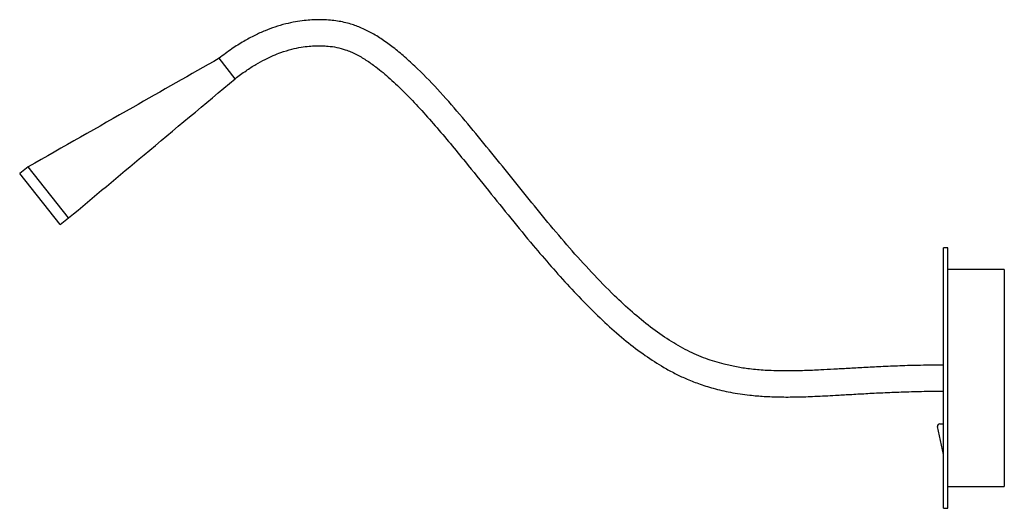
# Paper-space layout '_Izquierda' of a CAD drawing. Header units: millimetres. Extents: x -454 to 0, y -60 to 165.
import ezdxf

# ---------------------------------------------------------------- set-up
doc = ezdxf.new("R2010")
doc.units = ezdxf.units.MM

psp = doc.layouts.new('_Izquierda')

# ---------------------------------------------------------------- linework, layer by layer
at = {"color": 7, "linetype": 'Continuous', "lineweight": 25}
for p, q in [((-354.27, 138.02), (-361.73, 147.42)), ((-449.66, 97.37), (-453.58, 94.26)), ((-431.02, 73.86), (-449.66, 97.37)), ((-434.94, 70.75), (-453.58, 94.26)), ((-434.94, 70.75), (-431.02, 73.86)), ((-26, 60), (-28, 60)), ((-28, -60), (-28, 60)), ((-26, -60), (-26, 60)), ((0, 50), (-26, 50)), ((0, 50), (0, -50)), ((-28, -35.13), (-30.74, -22.27)), ((-29.76, -21.06), (-28, -21.06)), ((-26, -50), (0, -50)), ((-28, -60), (-26, -60))]:
    psp.add_line(p, q, dxfattribs=at)
psp.add_arc((-29.76, -22.06), 1, 90, 192.0338, dxfattribs=at)
for points, knots in [([(-28, 6), (-31.52, 5.98), (-38.24, 5.94), (-47.85, 5.66), (-56.58, 5.29), (-64.52, 4.88), (-71.76, 4.46), (-78.37, 4.08), (-85.08, 3.72), (-91.82, 3.43), (-98.56, 3.28), (-104.58, 3.33), (-110.77, 3.58), (-117, 4.14), (-123.31, 5.1), (-130.09, 6.57), (-137.67, 8.91), (-146.16, 12.59), (-154.66, 17.5), (-163.12, 23.51), (-171.49, 30.41), (-180.57, 38.83), (-190.21, 48.72), (-200.38, 60.06), (-210.33, 71.82), (-220.18, 83.89), (-229.95, 96.07), (-239.71, 108.21), (-249.58, 120.17), (-259.65, 131.74), (-268.34, 140.85), (-275.46, 147.46), (-280.68, 151.86), (-285.82, 155.66), (-290.9, 158.85), (-295.95, 161.38), (-300.38, 163.02), (-304.14, 164.02), (-307.24, 164.61), (-310.6, 165.02), (-314.52, 165.23), (-318.57, 165.16), (-322.68, 164.81), (-326.72, 164.23), (-331.26, 163.26), (-335.93, 161.89), (-340.68, 160.12), (-345.47, 157.95), (-350.61, 155.16), (-356.15, 151.68), (-359.8, 148.89), (-361.73, 147.42)], [0, 0, 0, 0, 0.0262357, 0.0500286, 0.0716467, 0.091326, 0.1092745, 0.1256758, 0.1406922, 0.1593399, 0.1759695, 0.1908591, 0.2042472, 0.2220984, 0.2374316, 0.2518043, 0.2736964, 0.2964245, 0.320659, 0.3466538, 0.3736786, 0.4013869, 0.4389207, 0.4765774, 0.5148251, 0.5536859, 0.5926414, 0.6311904, 0.6697575, 0.7081331, 0.7454929, 0.7635047, 0.7804716, 0.7963208, 0.8111469, 0.8250766, 0.8383824, 0.8462163, 0.8540022, 0.8619009, 0.8714135, 0.8832386, 0.8920683, 0.9021468, 0.9136144, 0.9266481, 0.9383526, 0.9513434, 0.965799, 0.9819333, 1, 1, 1, 1]), ([(-354.27, 138.02), (-352.64, 139.27), (-349.56, 141.61), (-344.96, 144.55), (-340.75, 146.87), (-336.91, 148.67), (-332.78, 150.29), (-328.47, 151.6), (-324.1, 152.52), (-320.44, 152.99), (-317.26, 153.19), (-314.35, 153.2), (-311.1, 153.03), (-307.49, 152.51), (-303.15, 151.34), (-298.63, 149.4), (-293.97, 146.66), (-288.69, 142.91), (-282.7, 137.9), (-275.98, 131.45), (-269.08, 124.19), (-262.11, 116.31), (-255.15, 108.07), (-246.97, 98.1), (-237.73, 86.58), (-227.36, 73.69), (-217.77, 62.01), (-208.78, 51.48), (-200.39, 42.1), (-191.81, 33.11), (-183.12, 24.73), (-174.4, 17.14), (-165.72, 10.51), (-158.18, 5.63), (-151.87, 2.17), (-146.57, -0.33), (-140.66, -2.68), (-133.8, -4.84), (-125.9, -6.67), (-118.06, -7.83), (-110.49, -8.46), (-103.31, -8.72), (-95.5, -8.69), (-86.93, -8.4), (-78.72, -7.96), (-70.93, -7.51), (-63.65, -7.09), (-55.78, -6.68), (-47.22, -6.33), (-37.88, -6.06), (-31.39, -6.02), (-28, -6)], [0, 0, 0, 0, 0.015651, 0.029381, 0.041473, 0.052161, 0.061638, 0.075165, 0.086337, 0.095549, 0.103227, 0.110544, 0.117614, 0.127964, 0.138243, 0.151655, 0.165267, 0.179264, 0.200839, 0.224542, 0.250083, 0.276992, 0.304453, 0.332078, 0.375082, 0.416728, 0.457842, 0.489991, 0.521971, 0.553544, 0.584403, 0.613734, 0.641386, 0.667414, 0.681898, 0.696048, 0.711963, 0.730189, 0.750706, 0.773559, 0.790342, 0.808466, 0.828166, 0.84975, 0.873606, 0.890681, 0.90909, 0.929009, 0.950643, 0.974219, 1, 1, 1, 1]), ([(-361.73, 147.42), (-374.99, 139.87), (-404.3, 123.18), (-433.61, 106.5), (-449.66, 97.37)], [0, 0, 0, 0, 0.452473, 1, 1, 1, 1]), ([(-431.02, 73.86), (-419.45, 83.54), (-393.87, 104.93), (-368.28, 126.31), (-354.27, 138.02)], [0, 0, 0, 0, 0.452481, 1, 1, 1, 1])]:
    psp.add_open_spline(points, degree=3, knots=knots, dxfattribs=at)

doc.saveas('drawing.dxf')
